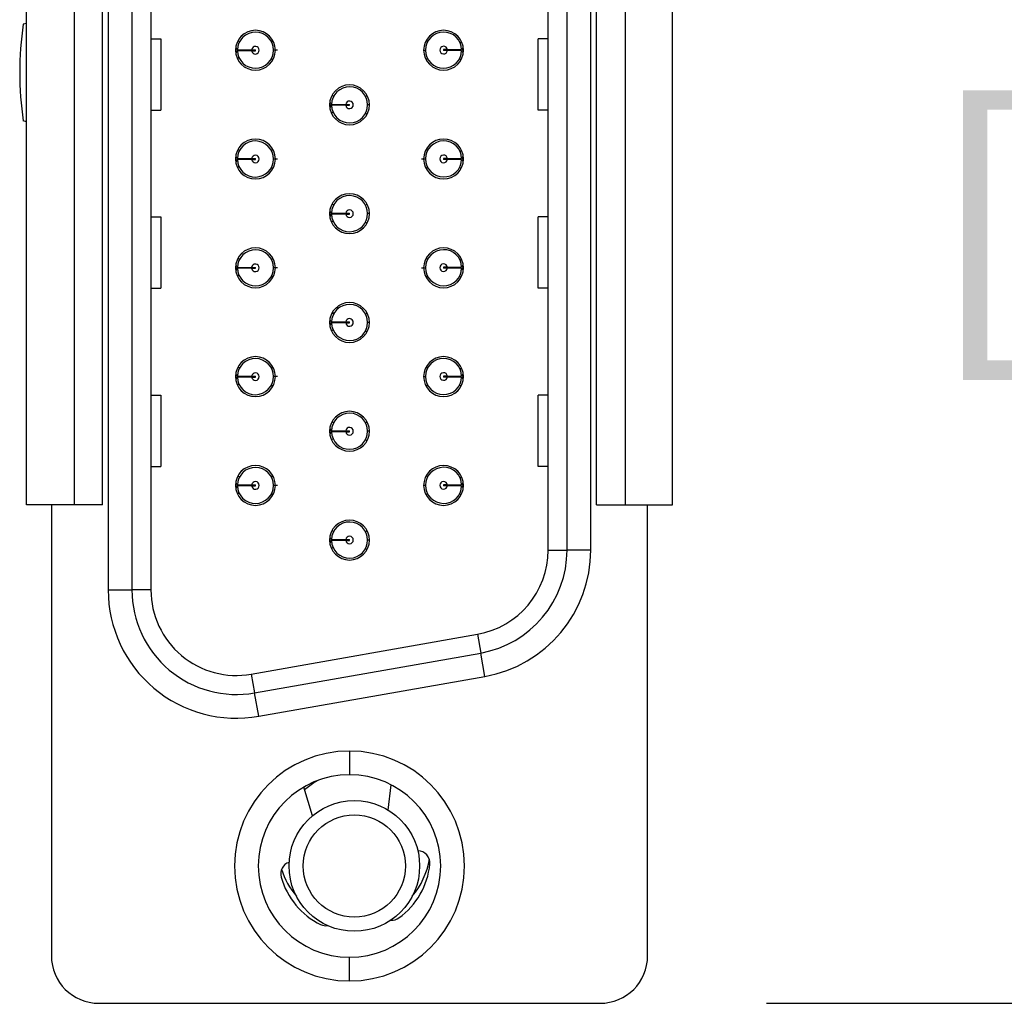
# Model space of a CAD drawing. Header units: inches. Extents: x 0 to 814, y 0 to 621.
# Tile 34 of 41: x 487 to 508, y 398 to 418. Entities that reach past the tile are written whole.
import ezdxf

# ---------------------------------------------------------------- set-up
doc = ezdxf.new("R2010")
doc.units = ezdxf.units.IN
doc.header["$LTSCALE"] = 10
doc.header["$MEASUREMENT"] = 0
doc.dimstyles.get("Standard").update_dxf_attribs({"dimtxt": 6, "dimasz": 6.5, "dimexe": 2.5, "dimexo": 3.5, "dimgap": 1.25, "dimtad": 0, "dimtih": 1, "dimtoh": 1, "dimdec": 1, "dimzin": 0, "dimdsep": 46, "dimtxsty": 'Standard', "dimcen": 0, "dimadec": 0, "dimazin": 0, "dimtfac": 1, "dimtdec": 1, "dimtofl": 0, "dimtmove": 0, "dimatfit": 3, "dimfxl": 0, "dimtolj": 1, "dimtzin": 0, "dimarcsym": 0})

# ---------------------------------------------------------------- blocks, each defined once
blk = doc.blocks.new('*D40')
at = {"color": 0, "lineweight": -2}
for p, q in [((502.705, 436.798), (515.221, 436.798)), ((512.721, 432.298), (512.721, 424.248)), ((512.721, 402.198), (512.721, 410.248)), ((502.705, 397.698), (515.221, 397.698))]:
    blk.add_line(p, q, dxfattribs=at)
at = {"color": 0}
for points in [[(511.971, 432.298), (513.471, 432.298), (512.721, 436.798)], [(511.971, 402.198), (513.471, 402.198), (512.721, 397.698)]]:
    blk.add_solid(points, dxfattribs=at)
at = {"layer": 'DEFPOINTS', "color": 0}
for p in [(499.205, 436.798), (499.205, 397.698), (512.721, 397.698)]:
    blk.add_point(p, dxfattribs=at)
at = {"color": 0, "lineweight": 15, "char_height": 4.5, "attachment_point": 5}
for s, insert in [('\\A1;39.1', (513.946, 420.748)), ('\\A1;[1.54]', (513.946, 413.748))]:
    blk.add_mtext(s, dxfattribs=dict(at, insert=insert))

msp = doc.modelspace()

# ---------------------------------------------------------------- linework, layer by layer
for p, q in [((488.85, 428.098), (488.85, 406.398)), ((489.35, 428.098), (489.35, 406.398)), ((489.75, 428.098), (489.75, 406.398)), ((498.11, 407.237), (498.11, 427.258)), ((498.51, 407.237), (498.51, 427.258)), ((499.01, 407.237), (499.01, 427.258)), ((487.132, 408.188), (487.132, 426.388)), ((488.132, 426.388), (488.132, 408.188)), ((488.732, 408.188), (488.732, 426.388)), ((499.132, 408.188), (499.132, 426.388)), ((499.732, 426.388), (499.732, 408.188)), ((500.732, 408.188), (500.732, 426.388)), ((487.132, 418.323), (487.064, 418.304)), ((489.75, 417.998), (489.956, 417.998)), ((489.956, 417.998), (489.956, 416.498)), ((497.905, 416.498), (497.905, 417.998)), ((498.11, 417.998), (497.905, 417.998)), ((491.53, 417.768), (491.538, 417.768)), ((491.53, 417.748), (491.538, 417.748)), ((491.538, 417.768), (491.55, 417.768)), ((491.538, 417.748), (491.55, 417.748)), ((491.551, 417.744), (491.539, 417.715)), ((491.57, 417.748), (491.541, 417.708)), ((491.871, 417.768), (491.95, 417.768)), ((491.871, 417.748), (491.95, 417.748)), ((491.95, 417.748), (491.95, 417.768)), ((492.415, 417.758), (492.33, 417.758)), ((495.49, 417.76), (495.531, 417.76)), ((495.991, 417.77), (495.911, 417.77)), ((495.911, 417.77), (495.911, 417.75)), ((495.991, 417.75), (495.911, 417.75)), ((496.292, 417.77), (496.32, 417.811)), ((496.311, 417.774), (496.323, 417.803)), ((496.324, 417.77), (496.311, 417.77)), ((496.323, 417.75), (496.311, 417.75)), ((496.33, 417.75), (496.323, 417.75)), ((496.33, 417.77), (496.324, 417.77)), ((493.51, 416.618), (493.518, 416.618)), ((493.518, 416.618), (493.53, 416.618)), ((493.851, 416.618), (493.93, 416.618)), ((493.93, 416.598), (493.93, 416.618)), ((494.35, 416.608), (494.31, 416.608)), ((489.75, 416.498), (489.956, 416.498)), ((493.51, 416.598), (493.518, 416.598)), ((493.518, 416.598), (493.53, 416.598)), ((493.531, 416.594), (493.519, 416.565)), ((493.55, 416.598), (493.521, 416.558)), ((493.851, 416.598), (493.93, 416.598)), ((498.11, 416.498), (497.905, 416.498)), ((487.132, 416.252), (487.064, 416.272)), ((491.53, 415.478), (491.538, 415.478)), ((491.53, 415.458), (491.538, 415.458)), ((491.538, 415.478), (491.55, 415.478)), ((491.538, 415.458), (491.55, 415.458)), ((491.551, 415.454), (491.539, 415.425)), ((491.57, 415.458), (491.541, 415.418)), ((491.871, 415.478), (491.95, 415.478)), ((491.871, 415.458), (491.95, 415.458)), ((491.95, 415.458), (491.95, 415.478)), ((492.415, 415.468), (492.33, 415.468)), ((495.446, 415.47), (495.531, 415.47)), ((495.991, 415.48), (495.911, 415.48)), ((495.911, 415.48), (495.911, 415.46)), ((495.991, 415.46), (495.911, 415.46)), ((496.292, 415.48), (496.32, 415.521)), ((496.311, 415.484), (496.323, 415.513)), ((496.324, 415.48), (496.311, 415.48)), ((496.323, 415.46), (496.311, 415.46)), ((496.33, 415.46), (496.323, 415.46)), ((496.33, 415.48), (496.324, 415.48)), ((493.51, 414.328), (493.518, 414.328)), ((493.518, 414.328), (493.53, 414.328)), ((493.851, 414.328), (493.93, 414.328)), ((493.93, 414.308), (493.93, 414.328)), ((489.75, 414.248), (489.956, 414.248)), ((489.956, 414.248), (489.956, 412.748)), ((493.51, 414.308), (493.518, 414.308)), ((493.518, 414.308), (493.53, 414.308)), ((493.531, 414.304), (493.519, 414.275)), ((493.55, 414.308), (493.521, 414.268)), ((493.851, 414.308), (493.93, 414.308)), ((494.35, 414.318), (494.31, 414.318)), ((497.905, 412.748), (497.905, 414.248)), ((498.11, 414.248), (497.905, 414.248)), ((491.686, 413.447), (491.701, 413.486)), ((491.53, 413.188), (491.538, 413.188)), ((491.53, 413.168), (491.538, 413.168)), ((491.538, 413.188), (491.55, 413.188)), ((491.538, 413.168), (491.55, 413.168)), ((491.551, 413.164), (491.539, 413.135)), ((491.57, 413.168), (491.541, 413.128)), ((491.871, 413.188), (491.95, 413.188)), ((491.871, 413.168), (491.95, 413.168)), ((491.95, 413.168), (491.95, 413.188)), ((492.415, 413.178), (492.33, 413.178)), ((495.446, 413.18), (495.531, 413.18)), ((495.991, 413.19), (495.911, 413.19)), ((495.911, 413.19), (495.911, 413.17)), ((495.991, 413.17), (495.911, 413.17)), ((496.292, 413.19), (496.32, 413.231)), ((496.311, 413.194), (496.323, 413.223)), ((496.324, 413.19), (496.311, 413.19)), ((496.323, 413.17), (496.311, 413.17)), ((496.33, 413.17), (496.323, 413.17)), ((496.33, 413.19), (496.324, 413.19)), ((489.75, 412.748), (489.956, 412.748)), ((498.11, 412.748), (497.905, 412.748)), ((493.683, 412.313), (493.686, 412.34)), ((493.593, 412.206), (493.593, 412.202)), ((493.598, 412.245), (493.594, 412.212)), ((493.51, 412.038), (493.518, 412.038)), ((493.51, 412.018), (493.518, 412.018)), ((493.518, 412.038), (493.53, 412.038)), ((493.518, 412.018), (493.53, 412.018)), ((493.531, 412.014), (493.519, 411.985)), ((493.55, 412.018), (493.521, 411.978)), ((493.647, 412.018), (493.65, 412.038)), ((493.851, 412.038), (493.93, 412.038)), ((493.851, 412.018), (493.93, 412.018)), ((493.93, 412.018), (493.93, 412.038)), ((494.266, 411.849), (494.288, 411.834)), ((494.283, 411.864), (494.279, 411.893)), ((494.35, 412.028), (494.31, 412.028)), ((494.242, 411.782), (494.22, 411.782)), ((491.53, 410.898), (491.538, 410.898)), ((491.53, 410.878), (491.538, 410.878)), ((491.538, 410.898), (491.55, 410.898)), ((491.538, 410.878), (491.55, 410.878)), ((491.551, 410.874), (491.539, 410.845)), ((491.57, 410.878), (491.541, 410.838)), ((491.871, 410.898), (491.95, 410.898)), ((491.871, 410.878), (491.95, 410.878)), ((491.95, 410.878), (491.95, 410.898)), ((492.415, 410.888), (492.33, 410.888)), ((495.49, 410.89), (495.531, 410.89)), ((495.991, 410.9), (495.911, 410.9)), ((495.911, 410.9), (495.911, 410.88)), ((495.991, 410.88), (495.911, 410.88)), ((496.292, 410.9), (496.32, 410.941)), ((496.311, 410.904), (496.323, 410.933)), ((496.324, 410.9), (496.311, 410.9)), ((496.323, 410.88), (496.311, 410.88)), ((496.33, 410.88), (496.323, 410.88)), ((496.33, 410.9), (496.324, 410.9)), ((489.75, 410.498), (489.956, 410.498)), ((489.956, 410.498), (489.956, 408.998)), ((497.905, 408.998), (497.905, 410.498)), ((498.11, 410.498), (497.905, 410.498)), ((493.51, 409.748), (493.518, 409.748)), ((493.51, 409.728), (493.518, 409.728)), ((493.518, 409.748), (493.53, 409.748)), ((493.518, 409.728), (493.53, 409.728)), ((493.531, 409.724), (493.519, 409.695)), ((493.55, 409.728), (493.521, 409.688)), ((493.851, 409.748), (493.93, 409.748)), ((493.851, 409.728), (493.93, 409.728)), ((493.93, 409.728), (493.93, 409.748)), ((494.35, 409.738), (494.31, 409.738)), ((489.75, 408.998), (489.956, 408.998)), ((498.11, 408.998), (497.905, 408.998)), ((491.53, 408.608), (491.538, 408.608)), ((491.53, 408.588), (491.538, 408.588)), ((491.538, 408.608), (491.55, 408.608)), ((491.538, 408.588), (491.55, 408.588)), ((491.551, 408.584), (491.539, 408.555)), ((491.57, 408.588), (491.541, 408.548)), ((491.801, 408.608), (491.793, 408.588)), ((491.871, 408.608), (491.95, 408.608)), ((491.871, 408.588), (491.95, 408.588)), ((491.95, 408.588), (491.95, 408.608)), ((492.415, 408.598), (492.33, 408.598)), ((495.49, 408.6), (495.531, 408.6)), ((495.991, 408.61), (495.911, 408.61)), ((495.911, 408.61), (495.911, 408.59)), ((495.991, 408.59), (495.911, 408.59)), ((496.292, 408.61), (496.32, 408.651)), ((496.311, 408.614), (496.323, 408.643)), ((496.324, 408.61), (496.311, 408.61)), ((496.323, 408.59), (496.311, 408.59)), ((496.33, 408.59), (496.323, 408.59)), ((496.33, 408.61), (496.324, 408.61)), ((491.685, 408.326), (491.678, 408.31)), ((488.132, 408.188), (487.132, 408.188)), ((487.655, 408.188), (487.655, 398.698)), ((488.732, 408.188), (488.132, 408.188)), ((499.132, 408.188), (499.732, 408.188)), ((499.732, 408.188), (500.732, 408.188)), ((500.205, 398.698), (500.205, 408.188)), ((493.51, 407.458), (493.518, 407.458)), ((493.51, 407.438), (493.518, 407.438)), ((493.518, 407.458), (493.53, 407.458)), ((493.518, 407.438), (493.53, 407.438)), ((493.531, 407.434), (493.519, 407.405)), ((493.55, 407.438), (493.521, 407.398)), ((493.851, 407.458), (493.93, 407.458)), ((493.851, 407.438), (493.93, 407.438)), ((493.93, 407.438), (493.93, 407.458)), ((494.35, 407.448), (494.31, 407.448)), ((498.11, 407.237), (498.51, 407.237)), ((499.01, 407.237), (498.51, 407.237)), ((488.85, 406.398), (489.35, 406.398)), ((489.75, 406.398), (489.35, 406.398)), ((491.863, 404.625), (496.623, 405.464)), ((496.623, 405.464), (496.692, 405.07)), ((491.932, 404.231), (496.692, 405.07)), ((496.779, 404.578), (496.692, 405.07)), ((491.863, 404.625), (491.932, 404.231)), ((492.019, 403.739), (496.779, 404.578)), ((492.019, 403.739), (491.932, 404.231)), ((493.93, 403.008), (493.93, 402.508)), ((493.152, 401.644), (492.967, 402.248)), ((494.745, 401.763), (494.81, 402.294)), ((493.93, 398.168), (493.93, 398.668)), ((488.655, 397.698), (499.205, 397.698))]:
    msp.add_line(p, q)
at = {"flags": 128}
msp.add_lwpolyline([(492.983, 402.196), (493.18, 402.342), (493.248, 402.382)], dxfattribs=at)
for radius in [1.375, 1.075]:
    msp.add_circle((494.032, 400.588), radius)
for centre, radius, start, end in [((493.782, 417.288), 6.795, 171.4002, 188.5998), ((491.95, 417.758), 0.42, 90, 270), ((491.95, 417.758), 0.38, 181.508, 178.492), ((491.95, 417.758), 0.42, 270, 90), ((495.91, 417.758), 0.42, 90, 270), ((495.911, 417.76), 0.38, 1.508, 358.492), ((495.91, 417.758), 0.42, 270, 90), ((491.95, 417.758), 0.08, 187.1808, 172.8192), ((495.911, 417.76), 0.08, 7.1808, 352.8192), ((493.93, 416.608), 0.42, 90, 270), ((493.93, 416.608), 0.42, 270, 90), ((493.93, 416.608), 0.38, 181.508, 178.492), ((493.93, 416.608), 0.08, 187.1808, 172.8192), ((491.95, 415.468), 0.42, 90, 270), ((491.95, 415.468), 0.38, 181.508, 178.492), ((491.95, 415.468), 0.42, 270, 90), ((495.91, 415.468), 0.42, 90, 270), ((495.911, 415.47), 0.38, 1.508, 358.492), ((495.91, 415.468), 0.42, 270, 90), ((491.95, 415.468), 0.08, 187.1808, 172.8192), ((495.911, 415.47), 0.08, 7.1808, 352.8192), ((493.93, 414.318), 0.42, 90, 270), ((493.93, 414.318), 0.42, 270, 90), ((493.93, 414.318), 0.38, 181.508, 178.492), ((493.93, 414.318), 0.08, 187.1808, 172.8192), ((491.95, 413.178), 0.42, 90, 270), ((491.95, 413.178), 0.38, 181.508, 178.492), ((491.95, 413.178), 0.42, 270, 90), ((495.91, 413.178), 0.42, 90, 270), ((495.911, 413.18), 0.38, 1.508, 358.492), ((495.91, 413.178), 0.42, 270, 90), ((491.95, 413.178), 0.08, 187.1808, 172.8192), ((495.911, 413.18), 0.08, 7.1808, 352.8192), ((493.93, 412.028), 0.42, 90, 270), ((493.93, 412.028), 0.38, 181.508, 178.492), ((493.93, 412.028), 0.42, 270, 90), ((493.93, 412.028), 0.08, 187.1808, 172.8192), ((491.95, 410.888), 0.42, 90, 270), ((491.95, 410.888), 0.38, 181.508, 178.492), ((491.95, 410.888), 0.42, 270, 90), ((495.91, 410.888), 0.42, 90, 270), ((495.911, 410.89), 0.38, 1.508, 358.492), ((495.91, 410.888), 0.42, 270, 90), ((491.95, 410.888), 0.08, 187.1808, 172.8192), ((495.911, 410.89), 0.08, 7.1808, 352.8192), ((493.93, 409.738), 0.42, 90, 270), ((493.93, 409.738), 0.38, 181.508, 178.492), ((493.93, 409.738), 0.42, 270, 90), ((493.93, 409.738), 0.08, 187.1808, 172.8192), ((491.95, 408.598), 0.42, 90, 270), ((491.95, 408.598), 0.38, 181.508, 178.492), ((491.95, 408.598), 0.42, 270, 90), ((495.91, 408.598), 0.42, 90, 270), ((495.911, 408.6), 0.38, 1.508, 358.492), ((495.91, 408.598), 0.42, 270, 90), ((491.95, 408.598), 0.08, 187.1808, 172.8192), ((495.911, 408.6), 0.08, 7.1808, 352.8192), ((493.93, 407.448), 0.42, 90, 270), ((493.93, 407.448), 0.38, 181.508, 178.492), ((493.93, 407.448), 0.42, 270, 90), ((493.93, 407.448), 0.08, 187.1808, 172.8192), ((496.31, 407.237), 1.8, 280, 0), ((496.31, 407.237), 2.2, 280, 0), ((496.31, 407.237), 2.7, 280, 0), ((491.55, 406.398), 2.7, 180, 280), ((491.55, 406.398), 2.2, 180, 280), ((491.55, 406.398), 1.8, 180, 280), ((493.93, 400.588), 2.42, 90, 270), ((493.93, 400.588), 2.42, 270, 90), ((493.93, 400.588), 1.92, 90, 270), ((493.93, 400.588), 1.92, 270, 90), ((495.369, 400.652), 0.254, 354.1243, 89.9624), ((492.735, 400.422), 0.254, 107.4791, 195.8757), ((494.032, 400.988), 1.6, 319.6128, 350.7412), ((494.032, 400.988), 1.6, 196.9573, 220.3872), ((494.03, 400.79), 1.6, 306.0435, 354.1243), ((494.03, 400.79), 1.6, 195.8757, 243.7437), ((494.822, 399.702), 0.254, 265.3886, 306.0435), ((493.435, 399.583), 0.254, 243.7437, 278.5492), ((488.655, 398.698), 1, 180, 270), ((499.205, 398.698), 1, 270, 0)]:
    msp.add_arc(centre, radius, start, end)
for points, knots in [([(491.615, 417.936), (491.613, 417.938), (491.612, 417.94), (491.588, 417.954), (491.588, 417.955)], [0, 0, 0, 0, 0.990835, 1, 1, 1, 1]), ([(492.286, 417.936), (492.287, 417.939), (492.289, 417.941), (492.314, 417.956), (492.315, 417.956)], [0, 0, 0, 0, 0.960076, 1, 1, 1, 1]), ([(495.576, 417.939), (495.575, 417.941), (495.573, 417.943), (495.549, 417.957), (495.549, 417.957)], [0, 0, 0, 0, 0.997178, 1, 1, 1, 1]), ([(496.257, 417.919), (496.258, 417.921), (496.26, 417.924), (496.287, 417.937), (496.288, 417.938)], [0, 0, 0, 0, 0.944801, 1, 1, 1, 1]), ([(491.54, 417.806), (491.544, 417.804), (491.565, 417.793), (491.568, 417.779), (491.57, 417.768)], [0, 0, 0, 0, 0.1910863, 1, 1, 1, 1]), ([(491.55, 417.768), (491.55, 417.769), (491.55, 417.77), (491.551, 417.772), (491.551, 417.772)], [0, 0, 0, 0, 0.5599999, 1, 1, 1, 1]), ([(491.551, 417.744), (491.551, 417.745), (491.55, 417.746), (491.55, 417.747), (491.55, 417.748)], [0, 0, 0, 0, 0.56, 1, 1, 1, 1]), ([(491.57, 417.768), (491.572, 417.768), (491.576, 417.768), (491.609, 417.768), (491.652, 417.768), (491.708, 417.768), (491.782, 417.768), (491.841, 417.768), (491.871, 417.768)], [0, 0, 0, 0, 0.175816, 0.349567, 0.487195, 0.621428, 0.811217, 1, 1, 1, 1]), ([(491.871, 417.748), (491.842, 417.748), (491.784, 417.748), (491.712, 417.748), (491.655, 417.748), (491.611, 417.748), (491.577, 417.748), (491.573, 417.748), (491.57, 417.748)], [0, 0, 0, 0, 0.183586, 0.36545, 0.505646, 0.642782, 0.82225, 1, 1, 1, 1]), ([(495.991, 417.77), (496.02, 417.77), (496.077, 417.77), (496.15, 417.77), (496.206, 417.77), (496.251, 417.77), (496.284, 417.77), (496.289, 417.77), (496.291, 417.77)], [0, 0, 0, 0, 0.183586, 0.36545, 0.505646, 0.642782, 0.82225, 1, 1, 1, 1]), ([(496.291, 417.75), (496.289, 417.75), (496.285, 417.75), (496.252, 417.75), (496.209, 417.75), (496.154, 417.75), (496.08, 417.75), (496.02, 417.75), (495.991, 417.75)], [0, 0, 0, 0, 0.175816, 0.349567, 0.487195, 0.621428, 0.811217, 1, 1, 1, 1]), ([(496.32, 417.713), (496.317, 417.715), (496.296, 417.726), (496.294, 417.739), (496.292, 417.75)], [0, 0, 0, 0, 0.174714, 1, 1, 1, 1]), ([(496.311, 417.774), (496.311, 417.774), (496.311, 417.772), (496.311, 417.771), (496.311, 417.77)], [0, 0, 0, 0, 0.56, 1, 1, 1, 1]), ([(496.311, 417.75), (496.311, 417.75), (496.311, 417.748), (496.311, 417.747), (496.311, 417.746)], [0, 0, 0, 0, 0.56, 1, 1, 1, 1]), ([(491.605, 417.6), (491.603, 417.597), (491.601, 417.594), (491.573, 417.58), (491.571, 417.579)], [0, 0, 0, 0, 0.918894, 1, 1, 1, 1]), ([(492.286, 417.579), (492.287, 417.577), (492.288, 417.575), (492.313, 417.561), (492.313, 417.561)], [0, 0, 0, 0, 0.988149, 1, 1, 1, 1]), ([(495.576, 417.582), (495.574, 417.58), (495.572, 417.577), (495.546, 417.562), (495.544, 417.561)], [0, 0, 0, 0, 0.933334, 1, 1, 1, 1]), ([(496.247, 417.582), (496.248, 417.58), (496.25, 417.578), (496.274, 417.564), (496.275, 417.563)], [0, 0, 0, 0, 0.981934, 1, 1, 1, 1]), ([(493.52, 416.656), (493.524, 416.654), (493.545, 416.642), (493.548, 416.629), (493.55, 416.618)], [0, 0, 0, 0, 0.191151, 1, 1, 1, 1]), ([(493.53, 416.618), (493.53, 416.619), (493.53, 416.62), (493.531, 416.621), (493.531, 416.622)], [0, 0, 0, 0, 0.56, 1, 1, 1, 1]), ([(493.55, 416.618), (493.552, 416.618), (493.557, 416.618), (493.59, 416.618), (493.633, 416.618), (493.689, 416.618), (493.763, 416.618), (493.822, 416.618), (493.851, 416.618)], [0, 0, 0, 0, 0.177067, 0.352046, 0.490743, 0.626023, 0.813516, 1, 1, 1, 1]), ([(493.595, 416.786), (493.593, 416.788), (493.592, 416.79), (493.568, 416.804), (493.568, 416.804)], [0, 0, 0, 0, 0.989577, 1, 1, 1, 1]), ([(494.266, 416.786), (494.267, 416.788), (494.269, 416.791), (494.294, 416.805), (494.295, 416.806)], [0, 0, 0, 0, 0.958728, 1, 1, 1, 1]), ([(493.531, 416.594), (493.531, 416.594), (493.53, 416.596), (493.53, 416.597), (493.53, 416.598)], [0, 0, 0, 0, 0.5599999, 1, 1, 1, 1]), ([(493.851, 416.598), (493.822, 416.598), (493.765, 416.598), (493.692, 416.598), (493.635, 416.598), (493.591, 416.598), (493.557, 416.598), (493.553, 416.598), (493.55, 416.598)], [0, 0, 0, 0, 0.182847, 0.363954, 0.504684, 0.642334, 0.822026, 1, 1, 1, 1]), ([(493.585, 416.449), (493.583, 416.447), (493.581, 416.444), (493.553, 416.43), (493.551, 416.429)], [0, 0, 0, 0, 0.92005, 1, 1, 1, 1]), ([(494.266, 416.429), (494.267, 416.427), (494.268, 416.425), (494.293, 416.411), (494.293, 416.411)], [0, 0, 0, 0, 0.989361, 1, 1, 1, 1]), ([(491.615, 415.646), (491.613, 415.648), (491.612, 415.65), (491.588, 415.664), (491.588, 415.665)], [0, 0, 0, 0, 0.990835, 1, 1, 1, 1]), ([(492.286, 415.646), (492.287, 415.649), (492.289, 415.651), (492.314, 415.666), (492.315, 415.666)], [0, 0, 0, 0, 0.960076, 1, 1, 1, 1]), ([(495.576, 415.649), (495.575, 415.651), (495.573, 415.653), (495.549, 415.667), (495.549, 415.667)], [0, 0, 0, 0, 0.997178, 1, 1, 1, 1]), ([(496.257, 415.629), (496.258, 415.631), (496.26, 415.634), (496.287, 415.647), (496.288, 415.648)], [0, 0, 0, 0, 0.9448014, 1, 1, 1, 1]), ([(491.54, 415.516), (491.544, 415.514), (491.565, 415.503), (491.568, 415.489), (491.57, 415.478)], [0, 0, 0, 0, 0.191086, 1, 1, 1, 1]), ([(491.55, 415.478), (491.55, 415.479), (491.55, 415.48), (491.551, 415.482), (491.551, 415.482)], [0, 0, 0, 0, 0.5599999, 1, 1, 1, 1]), ([(491.551, 415.454), (491.551, 415.455), (491.55, 415.456), (491.55, 415.457), (491.55, 415.458)], [0, 0, 0, 0, 0.56, 1, 1, 1, 1]), ([(491.57, 415.478), (491.572, 415.478), (491.576, 415.478), (491.609, 415.478), (491.652, 415.478), (491.708, 415.478), (491.782, 415.478), (491.841, 415.478), (491.871, 415.478)], [0, 0, 0, 0, 0.175816, 0.349567, 0.487195, 0.621428, 0.811217, 1, 1, 1, 1]), ([(491.871, 415.458), (491.842, 415.458), (491.784, 415.458), (491.712, 415.458), (491.655, 415.458), (491.611, 415.458), (491.577, 415.458), (491.573, 415.458), (491.57, 415.458)], [0, 0, 0, 0, 0.183586, 0.36545, 0.505646, 0.642782, 0.82225, 1, 1, 1, 1]), ([(495.991, 415.48), (496.02, 415.48), (496.077, 415.48), (496.15, 415.48), (496.206, 415.48), (496.251, 415.48), (496.284, 415.48), (496.289, 415.48), (496.291, 415.48)], [0, 0, 0, 0, 0.183586, 0.36545, 0.505646, 0.642782, 0.82225, 1, 1, 1, 1]), ([(496.291, 415.46), (496.289, 415.46), (496.285, 415.46), (496.252, 415.46), (496.209, 415.46), (496.154, 415.46), (496.08, 415.46), (496.02, 415.46), (495.991, 415.46)], [0, 0, 0, 0, 0.175816, 0.349567, 0.487195, 0.621428, 0.811217, 1, 1, 1, 1]), ([(496.32, 415.423), (496.317, 415.425), (496.296, 415.436), (496.294, 415.449), (496.292, 415.46)], [0, 0, 0, 0, 0.174714, 1, 1, 1, 1]), ([(496.311, 415.484), (496.311, 415.484), (496.311, 415.482), (496.311, 415.481), (496.311, 415.48)], [0, 0, 0, 0, 0.56, 1, 1, 1, 1]), ([(496.311, 415.46), (496.311, 415.46), (496.311, 415.458), (496.311, 415.457), (496.311, 415.456)], [0, 0, 0, 0, 0.56, 1, 1, 1, 1]), ([(491.605, 415.31), (491.603, 415.307), (491.601, 415.304), (491.573, 415.29), (491.571, 415.289)], [0, 0, 0, 0, 0.918894, 1, 1, 1, 1]), ([(492.286, 415.289), (492.287, 415.287), (492.288, 415.285), (492.313, 415.271), (492.313, 415.271)], [0, 0, 0, 0, 0.988149, 1, 1, 1, 1]), ([(495.576, 415.292), (495.574, 415.29), (495.572, 415.287), (495.546, 415.272), (495.544, 415.271)], [0, 0, 0, 0, 0.933334, 1, 1, 1, 1]), ([(496.247, 415.292), (496.248, 415.29), (496.25, 415.288), (496.274, 415.274), (496.275, 415.273)], [0, 0, 0, 0, 0.981934, 1, 1, 1, 1]), ([(493.52, 414.366), (493.524, 414.364), (493.545, 414.352), (493.548, 414.339), (493.55, 414.328)], [0, 0, 0, 0, 0.191151, 1, 1, 1, 1]), ([(493.53, 414.328), (493.53, 414.329), (493.53, 414.33), (493.531, 414.331), (493.531, 414.332)], [0, 0, 0, 0, 0.56, 1, 1, 1, 1]), ([(493.55, 414.328), (493.552, 414.328), (493.557, 414.328), (493.59, 414.328), (493.633, 414.328), (493.689, 414.328), (493.763, 414.328), (493.822, 414.328), (493.851, 414.328)], [0, 0, 0, 0, 0.177067, 0.352046, 0.490743, 0.626023, 0.813516, 1, 1, 1, 1]), ([(493.595, 414.496), (493.593, 414.498), (493.592, 414.5), (493.568, 414.514), (493.568, 414.514)], [0, 0, 0, 0, 0.989577, 1, 1, 1, 1]), ([(494.266, 414.496), (494.267, 414.498), (494.269, 414.501), (494.294, 414.515), (494.295, 414.516)], [0, 0, 0, 0, 0.958728, 1, 1, 1, 1]), ([(493.531, 414.304), (493.531, 414.304), (493.53, 414.306), (493.53, 414.307), (493.53, 414.308)], [0, 0, 0, 0, 0.56, 1, 1, 1, 1]), ([(493.851, 414.308), (493.822, 414.308), (493.765, 414.308), (493.692, 414.308), (493.635, 414.308), (493.591, 414.308), (493.557, 414.308), (493.553, 414.308), (493.55, 414.308)], [0, 0, 0, 0, 0.182847, 0.363954, 0.504684, 0.642334, 0.822026, 1, 1, 1, 1]), ([(493.585, 414.159), (493.583, 414.157), (493.581, 414.154), (493.553, 414.14), (493.551, 414.139)], [0, 0, 0, 0, 0.92005, 1, 1, 1, 1]), ([(494.266, 414.139), (494.267, 414.137), (494.268, 414.135), (494.293, 414.121), (494.293, 414.121)], [0, 0, 0, 0, 0.989361, 1, 1, 1, 1]), ([(491.615, 413.356), (491.613, 413.358), (491.612, 413.36), (491.588, 413.374), (491.588, 413.375)], [0, 0, 0, 0, 0.990835, 1, 1, 1, 1]), ([(492.286, 413.356), (492.287, 413.359), (492.289, 413.361), (492.314, 413.376), (492.315, 413.376)], [0, 0, 0, 0, 0.960076, 1, 1, 1, 1]), ([(495.576, 413.359), (495.575, 413.361), (495.573, 413.363), (495.549, 413.377), (495.549, 413.377)], [0, 0, 0, 0, 0.997178, 1, 1, 1, 1]), ([(496.257, 413.339), (496.259, 413.341), (496.261, 413.344), (496.289, 413.359), (496.292, 413.36)], [0, 0, 0, 0, 0.902223, 1, 1, 1, 1]), ([(491.54, 413.226), (491.544, 413.224), (491.565, 413.213), (491.568, 413.199), (491.57, 413.188)], [0, 0, 0, 0, 0.191086, 1, 1, 1, 1]), ([(491.55, 413.188), (491.55, 413.189), (491.55, 413.19), (491.551, 413.192), (491.551, 413.192)], [0, 0, 0, 0, 0.5599999, 1, 1, 1, 1]), ([(491.551, 413.164), (491.551, 413.165), (491.55, 413.166), (491.55, 413.167), (491.55, 413.168)], [0, 0, 0, 0, 0.56, 1, 1, 1, 1]), ([(491.57, 413.188), (491.572, 413.188), (491.576, 413.188), (491.609, 413.188), (491.652, 413.188), (491.708, 413.188), (491.782, 413.188), (491.841, 413.188), (491.871, 413.188)], [0, 0, 0, 0, 0.175816, 0.349567, 0.487195, 0.621428, 0.811217, 1, 1, 1, 1]), ([(491.871, 413.168), (491.842, 413.168), (491.784, 413.168), (491.712, 413.168), (491.655, 413.168), (491.611, 413.168), (491.577, 413.168), (491.573, 413.168), (491.57, 413.168)], [0, 0, 0, 0, 0.183586, 0.36545, 0.505646, 0.642782, 0.82225, 1, 1, 1, 1]), ([(495.991, 413.19), (496.02, 413.19), (496.077, 413.19), (496.15, 413.19), (496.206, 413.19), (496.251, 413.19), (496.284, 413.19), (496.289, 413.19), (496.291, 413.19)], [0, 0, 0, 0, 0.183586, 0.36545, 0.505646, 0.642782, 0.82225, 1, 1, 1, 1]), ([(496.291, 413.17), (496.289, 413.17), (496.285, 413.17), (496.252, 413.17), (496.209, 413.17), (496.154, 413.17), (496.08, 413.17), (496.02, 413.17), (495.991, 413.17)], [0, 0, 0, 0, 0.175816, 0.349567, 0.487195, 0.621428, 0.811217, 1, 1, 1, 1]), ([(496.32, 413.133), (496.317, 413.135), (496.296, 413.146), (496.294, 413.159), (496.292, 413.17)], [0, 0, 0, 0, 0.174714, 1, 1, 1, 1]), ([(496.311, 413.194), (496.311, 413.194), (496.311, 413.192), (496.311, 413.191), (496.311, 413.19)], [0, 0, 0, 0, 0.56, 1, 1, 1, 1]), ([(496.311, 413.17), (496.311, 413.17), (496.311, 413.168), (496.311, 413.167), (496.311, 413.166)], [0, 0, 0, 0, 0.56, 1, 1, 1, 1]), ([(491.605, 413.02), (491.603, 413.017), (491.601, 413.014), (491.573, 413), (491.571, 412.999)], [0, 0, 0, 0, 0.918894, 1, 1, 1, 1]), ([(492.286, 412.999), (492.287, 412.997), (492.288, 412.995), (492.313, 412.981), (492.313, 412.981)], [0, 0, 0, 0, 0.988149, 1, 1, 1, 1]), ([(495.576, 413.002), (495.574, 413), (495.572, 412.997), (495.546, 412.982), (495.544, 412.981)], [0, 0, 0, 0, 0.933334, 1, 1, 1, 1]), ([(496.247, 413.002), (496.248, 413), (496.25, 412.998), (496.274, 412.984), (496.275, 412.983)], [0, 0, 0, 0, 0.981934, 1, 1, 1, 1]), ([(493.52, 412.076), (493.524, 412.074), (493.545, 412.062), (493.548, 412.049), (493.55, 412.038)], [0, 0, 0, 0, 0.191151, 1, 1, 1, 1]), ([(493.53, 412.038), (493.53, 412.039), (493.53, 412.04), (493.531, 412.041), (493.531, 412.042)], [0, 0, 0, 0, 0.56, 1, 1, 1, 1]), ([(493.595, 412.206), (493.593, 412.208), (493.592, 412.21), (493.568, 412.224), (493.568, 412.224)], [0, 0, 0, 0, 0.989577, 1, 1, 1, 1]), ([(494.266, 412.206), (494.267, 412.208), (494.269, 412.211), (494.294, 412.225), (494.295, 412.226)], [0, 0, 0, 0, 0.958728, 1, 1, 1, 1]), ([(493.531, 412.014), (493.531, 412.014), (493.53, 412.016), (493.53, 412.017), (493.53, 412.018)], [0, 0, 0, 0, 0.56, 1, 1, 1, 1]), ([(493.585, 411.869), (493.583, 411.867), (493.58, 411.864), (493.55, 411.848), (493.546, 411.846)], [0, 0, 0, 0, 0.865005, 1, 1, 1, 1]), ([(493.55, 412.038), (493.552, 412.038), (493.557, 412.038), (493.59, 412.038), (493.633, 412.038), (493.689, 412.038), (493.763, 412.038), (493.822, 412.038), (493.851, 412.038)], [0, 0, 0, 0, 0.177067, 0.352046, 0.490743, 0.626023, 0.813516, 1, 1, 1, 1]), ([(493.851, 412.018), (493.822, 412.018), (493.765, 412.018), (493.692, 412.018), (493.635, 412.018), (493.591, 412.018), (493.557, 412.018), (493.553, 412.018), (493.55, 412.018)], [0, 0, 0, 0, 0.182847, 0.363954, 0.504684, 0.642334, 0.822026, 1, 1, 1, 1]), ([(491.615, 411.066), (491.613, 411.068), (491.612, 411.07), (491.588, 411.084), (491.588, 411.085)], [0, 0, 0, 0, 0.990835, 1, 1, 1, 1]), ([(492.286, 411.066), (492.287, 411.069), (492.289, 411.071), (492.314, 411.086), (492.315, 411.086)], [0, 0, 0, 0, 0.960076, 1, 1, 1, 1]), ([(495.576, 411.069), (495.575, 411.071), (495.573, 411.073), (495.549, 411.087), (495.549, 411.087)], [0, 0, 0, 0, 0.997178, 1, 1, 1, 1]), ([(496.257, 411.049), (496.258, 411.051), (496.26, 411.054), (496.287, 411.067), (496.288, 411.068)], [0, 0, 0, 0, 0.9448014, 1, 1, 1, 1]), ([(491.54, 410.936), (491.544, 410.934), (491.565, 410.923), (491.568, 410.909), (491.57, 410.898)], [0, 0, 0, 0, 0.191086, 1, 1, 1, 1]), ([(491.55, 410.898), (491.55, 410.899), (491.55, 410.9), (491.551, 410.902), (491.551, 410.902)], [0, 0, 0, 0, 0.56, 1, 1, 1, 1]), ([(491.551, 410.874), (491.551, 410.875), (491.55, 410.876), (491.55, 410.877), (491.55, 410.878)], [0, 0, 0, 0, 0.56, 1, 1, 1, 1]), ([(491.57, 410.898), (491.572, 410.898), (491.576, 410.898), (491.609, 410.898), (491.652, 410.898), (491.708, 410.898), (491.782, 410.898), (491.841, 410.898), (491.871, 410.898)], [0, 0, 0, 0, 0.175816, 0.349567, 0.487195, 0.621428, 0.811217, 1, 1, 1, 1]), ([(491.871, 410.878), (491.842, 410.878), (491.784, 410.878), (491.712, 410.878), (491.655, 410.878), (491.611, 410.878), (491.577, 410.878), (491.573, 410.878), (491.57, 410.878)], [0, 0, 0, 0, 0.183586, 0.36545, 0.505646, 0.642782, 0.82225, 1, 1, 1, 1]), ([(495.991, 410.9), (496.02, 410.9), (496.077, 410.9), (496.15, 410.9), (496.206, 410.9), (496.251, 410.9), (496.284, 410.9), (496.289, 410.9), (496.291, 410.9)], [0, 0, 0, 0, 0.183586, 0.36545, 0.505646, 0.642782, 0.82225, 1, 1, 1, 1]), ([(496.291, 410.88), (496.289, 410.88), (496.285, 410.88), (496.252, 410.88), (496.209, 410.88), (496.154, 410.88), (496.08, 410.88), (496.02, 410.88), (495.991, 410.88)], [0, 0, 0, 0, 0.175816, 0.349567, 0.487195, 0.621428, 0.811217, 1, 1, 1, 1]), ([(496.32, 410.843), (496.317, 410.845), (496.296, 410.856), (496.294, 410.869), (496.292, 410.88)], [0, 0, 0, 0, 0.174714, 1, 1, 1, 1]), ([(496.311, 410.904), (496.311, 410.904), (496.311, 410.902), (496.311, 410.901), (496.311, 410.9)], [0, 0, 0, 0, 0.56, 1, 1, 1, 1]), ([(496.311, 410.88), (496.311, 410.88), (496.311, 410.878), (496.311, 410.877), (496.311, 410.876)], [0, 0, 0, 0, 0.56, 1, 1, 1, 1]), ([(491.605, 410.73), (491.603, 410.727), (491.601, 410.724), (491.573, 410.71), (491.571, 410.709)], [0, 0, 0, 0, 0.918894, 1, 1, 1, 1]), ([(492.286, 410.709), (492.287, 410.707), (492.288, 410.705), (492.313, 410.691), (492.313, 410.691)], [0, 0, 0, 0, 0.9881486, 1, 1, 1, 1]), ([(495.576, 410.712), (495.574, 410.71), (495.572, 410.707), (495.546, 410.692), (495.544, 410.691)], [0, 0, 0, 0, 0.933334, 1, 1, 1, 1]), ([(496.247, 410.712), (496.248, 410.71), (496.25, 410.708), (496.274, 410.694), (496.275, 410.693)], [0, 0, 0, 0, 0.981934, 1, 1, 1, 1]), ([(493.52, 409.786), (493.524, 409.784), (493.545, 409.772), (493.548, 409.759), (493.55, 409.748)], [0, 0, 0, 0, 0.191151, 1, 1, 1, 1]), ([(493.595, 409.916), (493.593, 409.918), (493.592, 409.92), (493.568, 409.934), (493.568, 409.934)], [0, 0, 0, 0, 0.989577, 1, 1, 1, 1]), ([(494.266, 409.916), (494.267, 409.918), (494.269, 409.921), (494.294, 409.935), (494.295, 409.936)], [0, 0, 0, 0, 0.958728, 1, 1, 1, 1]), ([(493.53, 409.748), (493.53, 409.749), (493.53, 409.75), (493.531, 409.751), (493.531, 409.752)], [0, 0, 0, 0, 0.56, 1, 1, 1, 1]), ([(493.531, 409.724), (493.531, 409.724), (493.53, 409.726), (493.53, 409.727), (493.53, 409.728)], [0, 0, 0, 0, 0.56, 1, 1, 1, 1]), ([(493.55, 409.748), (493.552, 409.748), (493.557, 409.748), (493.59, 409.748), (493.633, 409.748), (493.689, 409.748), (493.763, 409.748), (493.822, 409.748), (493.851, 409.748)], [0, 0, 0, 0, 0.177067, 0.352046, 0.490743, 0.626023, 0.813516, 1, 1, 1, 1]), ([(493.851, 409.728), (493.822, 409.728), (493.765, 409.728), (493.692, 409.728), (493.635, 409.728), (493.591, 409.728), (493.557, 409.728), (493.553, 409.728), (493.55, 409.728)], [0, 0, 0, 0, 0.182847, 0.363954, 0.504684, 0.642334, 0.822026, 1, 1, 1, 1]), ([(493.585, 409.579), (493.583, 409.577), (493.581, 409.574), (493.553, 409.56), (493.551, 409.559)], [0, 0, 0, 0, 0.92005, 1, 1, 1, 1]), ([(494.266, 409.559), (494.267, 409.557), (494.268, 409.555), (494.293, 409.541), (494.293, 409.541)], [0, 0, 0, 0, 0.989361, 1, 1, 1, 1]), ([(491.615, 408.776), (491.613, 408.778), (491.612, 408.78), (491.588, 408.794), (491.588, 408.795)], [0, 0, 0, 0, 0.990835, 1, 1, 1, 1]), ([(492.286, 408.776), (492.287, 408.779), (492.289, 408.781), (492.314, 408.796), (492.315, 408.796)], [0, 0, 0, 0, 0.960076, 1, 1, 1, 1]), ([(495.576, 408.779), (495.575, 408.781), (495.573, 408.783), (495.549, 408.797), (495.549, 408.797)], [0, 0, 0, 0, 0.997178, 1, 1, 1, 1]), ([(496.257, 408.759), (496.258, 408.761), (496.26, 408.764), (496.287, 408.777), (496.288, 408.778)], [0, 0, 0, 0, 0.944801, 1, 1, 1, 1]), ([(491.54, 408.646), (491.544, 408.644), (491.565, 408.633), (491.568, 408.619), (491.57, 408.608)], [0, 0, 0, 0, 0.1910863, 1, 1, 1, 1]), ([(491.55, 408.608), (491.55, 408.609), (491.55, 408.61), (491.551, 408.612), (491.551, 408.612)], [0, 0, 0, 0, 0.5599999, 1, 1, 1, 1]), ([(491.551, 408.584), (491.551, 408.585), (491.55, 408.586), (491.55, 408.587), (491.55, 408.588)], [0, 0, 0, 0, 0.56, 1, 1, 1, 1]), ([(491.57, 408.608), (491.572, 408.608), (491.576, 408.608), (491.609, 408.608), (491.652, 408.608), (491.708, 408.608), (491.782, 408.608), (491.841, 408.608), (491.871, 408.608)], [0, 0, 0, 0, 0.175816, 0.349567, 0.487195, 0.621428, 0.811217, 1, 1, 1, 1]), ([(491.871, 408.588), (491.842, 408.588), (491.784, 408.588), (491.712, 408.588), (491.655, 408.588), (491.611, 408.588), (491.577, 408.588), (491.573, 408.588), (491.57, 408.588)], [0, 0, 0, 0, 0.183586, 0.36545, 0.505646, 0.642782, 0.82225, 1, 1, 1, 1]), ([(495.991, 408.61), (496.02, 408.61), (496.077, 408.61), (496.15, 408.61), (496.206, 408.61), (496.251, 408.61), (496.284, 408.61), (496.289, 408.61), (496.291, 408.61)], [0, 0, 0, 0, 0.183586, 0.36545, 0.505646, 0.642782, 0.82225, 1, 1, 1, 1]), ([(496.291, 408.59), (496.289, 408.59), (496.285, 408.59), (496.252, 408.59), (496.209, 408.59), (496.154, 408.59), (496.08, 408.59), (496.02, 408.59), (495.991, 408.59)], [0, 0, 0, 0, 0.175816, 0.349567, 0.487195, 0.621428, 0.811217, 1, 1, 1, 1]), ([(496.32, 408.553), (496.317, 408.555), (496.296, 408.566), (496.294, 408.579), (496.292, 408.59)], [0, 0, 0, 0, 0.174714, 1, 1, 1, 1]), ([(496.311, 408.614), (496.311, 408.614), (496.311, 408.612), (496.311, 408.611), (496.311, 408.61)], [0, 0, 0, 0, 0.56, 1, 1, 1, 1]), ([(496.311, 408.59), (496.311, 408.59), (496.311, 408.588), (496.311, 408.587), (496.311, 408.586)], [0, 0, 0, 0, 0.56, 1, 1, 1, 1]), ([(491.605, 408.44), (491.603, 408.437), (491.601, 408.434), (491.573, 408.42), (491.571, 408.419)], [0, 0, 0, 0, 0.918894, 1, 1, 1, 1]), ([(492.286, 408.419), (492.287, 408.417), (492.288, 408.415), (492.313, 408.401), (492.313, 408.401)], [0, 0, 0, 0, 0.988149, 1, 1, 1, 1]), ([(495.576, 408.422), (495.574, 408.42), (495.572, 408.417), (495.546, 408.402), (495.544, 408.401)], [0, 0, 0, 0, 0.9333336, 1, 1, 1, 1]), ([(496.247, 408.422), (496.248, 408.42), (496.25, 408.418), (496.274, 408.404), (496.275, 408.403)], [0, 0, 0, 0, 0.981934, 1, 1, 1, 1]), ([(493.52, 407.496), (493.524, 407.494), (493.545, 407.482), (493.548, 407.469), (493.55, 407.458)], [0, 0, 0, 0, 0.191151, 1, 1, 1, 1]), ([(493.595, 407.626), (493.593, 407.628), (493.592, 407.63), (493.568, 407.644), (493.568, 407.644)], [0, 0, 0, 0, 0.989577, 1, 1, 1, 1]), ([(494.266, 407.626), (494.267, 407.628), (494.269, 407.631), (494.294, 407.645), (494.295, 407.646)], [0, 0, 0, 0, 0.958728, 1, 1, 1, 1]), ([(493.53, 407.458), (493.53, 407.459), (493.53, 407.46), (493.531, 407.461), (493.531, 407.462)], [0, 0, 0, 0, 0.56, 1, 1, 1, 1]), ([(493.531, 407.434), (493.531, 407.434), (493.53, 407.436), (493.53, 407.437), (493.53, 407.438)], [0, 0, 0, 0, 0.5599999, 1, 1, 1, 1]), ([(493.55, 407.458), (493.552, 407.458), (493.557, 407.458), (493.59, 407.458), (493.633, 407.458), (493.689, 407.458), (493.763, 407.458), (493.822, 407.458), (493.851, 407.458)], [0, 0, 0, 0, 0.177067, 0.352046, 0.490743, 0.626023, 0.813516, 1, 1, 1, 1]), ([(493.851, 407.438), (493.822, 407.438), (493.765, 407.438), (493.692, 407.438), (493.635, 407.438), (493.591, 407.438), (493.557, 407.438), (493.553, 407.438), (493.55, 407.438)], [0, 0, 0, 0, 0.182847, 0.363954, 0.504684, 0.642334, 0.822026, 1, 1, 1, 1]), ([(493.585, 407.289), (493.583, 407.287), (493.581, 407.284), (493.553, 407.27), (493.551, 407.269)], [0, 0, 0, 0, 0.92005, 1, 1, 1, 1]), ([(494.266, 407.269), (494.267, 407.267), (494.268, 407.265), (494.293, 407.251), (494.293, 407.251)], [0, 0, 0, 0, 0.989361, 1, 1, 1, 1])]:
    msp.add_open_spline(points, degree=3, knots=knots)

# ---------------------------------------------------------------- dimensions: what is measured, and where the dimension line sits
at = {"lineweight": 15}
dim = msp.add_linear_dim(base=(512.721, 397.698), p1=(499.205, 436.798), p2=(499.205, 397.698), angle=90, dimstyle='Standard', override={"dimtxt": 4.5, "dimasz": 4.5, "dimpost": '\\X', "dimtmove": 1}, dxfattribs=at)
dim.commit()
dim.dimension.update_dxf_attribs({"geometry": '*D40', "text_midpoint": (513.946, 417.248), "dimtype": 160})

doc.saveas('drawing.dxf')
